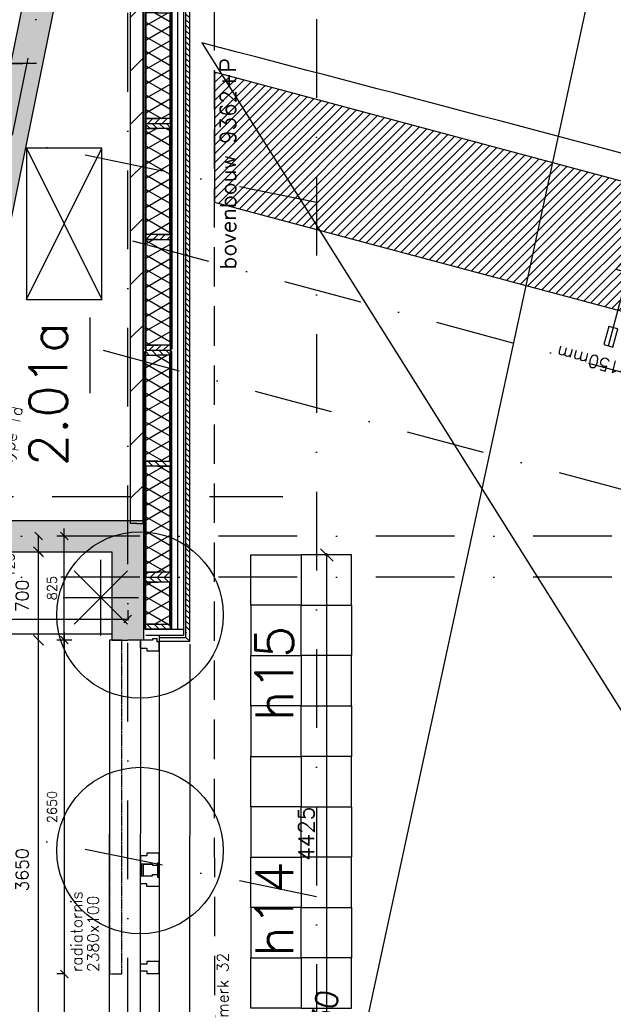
# Model space of a CAD drawing. Extents: x -33346 to 151546, y -8083 to 129543.
# Tile 63 of 68: x 40124 to 44840, y 85055 to 92871. Entities that reach past the tile are written whole.
import ezdxf

# ---------------------------------------------------------------- set-up
doc = ezdxf.new("R2010")
doc.units = 0
doc.header["$LTSCALE"] = 50
doc.header["$MEASUREMENT"] = 0
doc.header["$PDSIZE"] = -1
for name, pattern in [('DASHDOT', [25, 12.5, -6.25, 0, -6.25]), ('HIDDEN', [9.375, 6.25, -3.125]), ('HIDDEN2', [0.1875, 0.125, -0.0625]), ('XREF2$0$DASHDOT', [25, 12.5, -6.25, 0, -6.25])]:
    doc.linetypes.add(name, pattern=pattern)
doc.layers.get('0').update_dxf_attribs({"linetype": 'CONTINUOUS'})
doc.layers.get('DEFPOINTS').update_dxf_attribs({"linetype": 'CONTINUOUS'})
for name, color, linetype in [('00', 7, 'CONTINUOUS'), ('_ARCHIEFKASTEN', 1, 'CONTINUOUS'), ('_BRANDCOMPART', 6, 'DASHDOT'), ('_DETAILNUMMERS', 4, 'CONTINUOUS'), ('_DETAILNUMMERSTEKST', 4, 'CONTINUOUS'), ('A--01A1_ACEER', 1, 'CONTINUOUS'), ('A--A21--_F-23-', 9, 'CONTINUOUS'), ('A--A21--_F12--', 7, 'CONTINUOUS'), ('A--A21--_F123-', 9, 'CONTINUOUS'), ('A--A22--_F123-', 9, 'CONTINUOUS'), ('A--A25--_F-2--', 9, 'CONTINUOUS'), ('A--A42--_F-23-', 9, 'CONTINUOUS'), ('A--L02-A3-_LOGO', 3, 'CONTINUOUS'), ('A--L13A1_VLOEREN', 1, 'CONTINUOUS'), ('A--L21--', 3, 'CONTINUOUS'), ('A--L21--_F-2--', 7, 'CONTINUOUS'), ('A--L21--_F12--', 7, 'CONTINUOUS'), ('A--L21A1_BUITENWAND', 1, 'CONTINUOUS'), ('A--L21A4_BUITENWAND', 4, 'CONTINUOUS'), ('A--L22--', 7, 'CONTINUOUS'), ('A--L22--_F-2--', 7, 'CONTINUOUS'), ('A--L22A1_BINNENWAND', 1, 'CONTINUOUS'), ('A--L22A2_BINNENWAND', 2, 'CONTINUOUS'), ('A--L22AC1_BINNENWAND', 1, 'HIDDEN2'), ('A--L25--', 7, 'CONTINUOUS'), ('A--L25--_F-23-', 7, 'CONTINUOUS'), ('A--L27-A2-_DAKEN', 2, 'CONTINUOUS'), ('A--L27A1_DAKEN', 1, 'CONTINUOUS'), ('A--L27AC2_DAKEN', 2, 'HIDDEN'), ('A--L31--', 2, 'CONTINUOUS'), ('A--L31A1_BUITENKOZIJN', 1, 'CONTINUOUS'), ('A--L42--', 7, 'CONTINUOUS'), ('A--L42--_F-23-', 7, 'CONTINUOUS'), ('A--L74--', 7, 'CONTINUOUS'), ('A--L90--', 7, 'CONTINUOUS'), ('A--M$1A-_F123-', 1, 'CONTINUOUS'), ('A--T$1A-25_TEKST', 2, 'CONTINUOUS'), ('A--T$1A-_F123-_RNR', 4, 'CONTINUOUS'), ('A--T01A-25_TEKST', 2, 'CONTINUOUS'), ('A--T01A-70_TEKST', 5, 'CONTINUOUS'), ('HELLINGBANEN_TRAPPEN', 1, 'CONTINUOUS'), ('TEKST_KOZIJNMERK', 2, 'CONTINUOUS'), ('X--LR---_CP', 7, 'CONTINUOUS'), ('XREF2$0$A--L$7A-_STRAMIEN', 1, 'XREF2$0$DASHDOT'), ('XREF2$0$A--M$1A-_F123-', 1, 'CONTINUOUS')]:
    doc.layers.add(name, color=color, linetype=linetype)
doc.styles.add('ALFA-0_25', font='ROMANS')
doc.styles.add('B-01', font='SIMPLEX.SHX', dxfattribs={"width": 0.8, "height": 4.5})
doc.styles.add('HIEMSTRA', font='romans.shx')
doc.styles.add('XREF2$0$HIEMSTRA', font='romans.shx')
doc.dimstyles.get("Standard").update_dxf_attribs({"dimscale": 40, "dimtxt": 2.5, "dimasz": 2, "dimexe": 0.3, "dimexo": 0.3, "dimgap": 2, "dimtad": 1, "dimdec": 0, "dimzin": 0, "dimtxsty": 'HIEMSTRA', "dimblk1": 'OBLIQUE', "dimblk2": 'OBLIQUE', "dimsah": 1, "dimcen": -0.09, "dimdle": 0.3, "dimse1": 1, "dimclrd": 2, "dimclre": 2, "dimclrt": 3, "dimazin": 3, "dimtfac": 1, "dimtdec": 4, "dimtofl": 0, "dimtmove": 0, "dimatfit": 3, "dimtvp": 625, "dimtolj": 1, "dimtzin": 0})
doc.dimstyles.new('STANDARD$0', dxfattribs={"dimscale": 50, "dimtxt": 2.5, "dimasz": 2, "dimexe": 2, "dimexo": 0, "dimgap": 2, "dimtad": 1, "dimdec": 0, "dimzin": 0, "dimtxsty": 'ALFA-0_25', "dimblk1": 'OBLIQUE', "dimblk2": 'OBLIQUE', "dimsah": 1, "dimcen": -3, "dimdle": 2, "dimclrd": 1, "dimclre": 1, "dimclrt": 2, "dimazin": 3, "dimtfac": 0.666667, "dimtofl": 0, "dimtmove": 0, "dimatfit": 3, "dimtvp": 0.833333, "dimtolj": 1, "dimtzin": 0})
doc.dimstyles.new('XREF2$0$STANDARD', dxfattribs={"dimscale": 70, "dimtxt": 2.5, "dimasz": 2, "dimexe": 0.3, "dimexo": 0.3, "dimgap": 2, "dimtad": 1, "dimdec": 0, "dimzin": 0, "dimtxsty": 'XREF2$0$HIEMSTRA', "dimblk1": 'XREF2$0$_OBLIQUE', "dimblk2": 'XREF2$0$_OBLIQUE', "dimsah": 1, "dimcen": -0.09, "dimdle": 0.3, "dimclrd": 1, "dimclre": 1, "dimclrt": 4, "dimazin": 3, "dimtfac": 1, "dimtdec": 4, "dimtix": 1, "dimtofl": 0, "dimtmove": 0, "dimatfit": 3, "dimtvp": 625, "dimtolj": 1, "dimtzin": 0})
pattern_1 = [(150, (50, -3e-15), (-50, -86.603), []), (210, (50, -3e-15), (50, -86.603), [])]
pattern_2 = [(330, (-50, 9e-15), (50, 86.603), []), (30, (-50, 9e-15), (-50, 86.603), [])]

# ---------------------------------------------------------------- blocks, each defined once
blk = doc.blocks.new('*U816')
at = {"layer": 'A--A22--_F123-', "linetype": 'CONTINUOUS'}
h = blk.add_hatch(dxfattribs=at)
h.set_pattern_fill('ALFALINE', color=256, scale=300, style=0)
h.set_pattern_definition([(45, (-41055.05, -88871.86), (-212.132, 212.132), [])])
h.paths.add_polyline_path([(0, 0), (-50, 0), (-50, 5179.8), (0, 5229.8), (50, 5279.8), (50, 0)])
at = {"layer": 'A--L22--_F-2--', "color": 3, "linetype": 'CONTINUOUS'}
for points in [[(0, 0), (50, 0), (50, 5279.8), (50, 5279.8)], [(0, 0), (-50, 0), (-50, 5179.8), (-50, 5179.8)]]:
    blk.add_lwpolyline(points, dxfattribs=at)
blk = doc.blocks.new('_OBLIQUE')
at = {"color": 0, "linetype": 'BYBLOCK'}
blk.add_line((-0.5, -0.5), (0.5, 0.5), dxfattribs=at)
blk = doc.blocks.new('*D105')
at = {"color": 2, "linetype": 'BYBLOCK'}
for p, q in [((42563.5, 84181.9), (42563.5, 88636.9)), ((42570.9, 88621.9), (42548.5, 88621.9))]:
    blk.add_line(p, q, dxfattribs=at)
at = {"layer": 'DEFPOINTS', "color": 0, "linetype": 'BYBLOCK'}
for p in [(42563.5, 88621.9), (42585.9, 88621.9), (42585.9, 84196.9)]:
    blk.add_point(p, dxfattribs=at)
at = {"color": 2, "linetype": 'BYBLOCK', "xscale": 100, "yscale": 100, "zscale": 100}
for p, rotation in [((42563.5, 88621.9), 90), ((42563.5, 84196.9), 270)]:
    blk.add_blockref('_OBLIQUE', p, dxfattribs=dict(at, rotation=rotation))
at = {"color": 3, "linetype": 'BYBLOCK', "insert": (42401, 86409.4), "char_height": 125, "attachment_point": 5, "rotation": 90, "style": 'HIEMSTRA'}
blk.add_mtext('\\A1;4425', dxfattribs=at)
blk = doc.blocks.new('XREF2$0$_OBLIQUE')
at = {"color": 0, "linetype": 'BYBLOCK'}
blk.add_line((-0.5, -0.5), (0.5, 0.5), dxfattribs=at)
blk = doc.blocks.new('*D979')
at = {"layer": 'DEFPOINTS', "color": 0, "linetype": 'CONTINUOUS'}
for p in [(-30862.7, 61326), (-34634.8, 43899.6)]:
    blk.add_point(p, dxfattribs=at)
at = {"layer": 'XREF2$0$A--M$1A-_F123-', "color": 1, "linetype": 'CONTINUOUS'}
blk.add_line((-34639.2, 43879), (-30858.3, 61346.5), dxfattribs=at)
at = {"layer": 'XREF2$0$A--M$1A-_F123-', "color": 1, "linetype": 'CONTINUOUS', "xscale": 140, "yscale": 140, "zscale": 140, "rotation": 77.78640933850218}
blk.add_blockref('XREF2$0$_OBLIQUE', (-30862.7, 61326), dxfattribs=at)
at = {"layer": 'XREF2$0$A--M$1A-_F123-', "color": 4, "linetype": 'CONTINUOUS', "insert": (-33134.9, 52476.7), "char_height": 175, "attachment_point": 5, "rotation": 77.78641, "style": 'XREF2$0$HIEMSTRA'}
blk.add_mtext('\\A1;R17830', dxfattribs=at)
blk = doc.blocks.new('*D1069')
at = {"layer": 'DEFPOINTS', "color": 0}
for p in [(-34829.8, 58000), (-39925.3, 56200), (-20789, 56200), (-26068.6, 55839.7), (-22022.7, 54568.3)]:
    blk.add_point(p, dxfattribs=at)
at = {"layer": 'XREF2$0$A--M$1A-_F123-', "color": 1}
blk.add_arc((-28112.1, 56200), 2075.1, 345, 359.99998, dxfattribs=at)
at = {"layer": 'XREF2$0$A--M$1A-_F123-', "color": 1, "xscale": 140, "yscale": 140, "zscale": 140}
for p, rotation in [((-26037.1, 56200), 89.99998316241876), ((-26107.8, 55662.9), 254.9999999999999)]:
    blk.add_blockref('XREF2$0$_OBLIQUE', p, dxfattribs=dict(at, rotation=rotation))
at = {"layer": 'XREF2$0$A--M$1A-_F123-', "color": 4, "insert": (-26280.4, 55958.8), "char_height": 175, "attachment_point": 5, "rotation": 82.49999, "style": 'XREF2$0$HIEMSTRA'}
blk.add_mtext('\\A1;15.00°', dxfattribs=at)
blk = doc.blocks.new('*D1092')
at = {"layer": 'DEFPOINTS', "color": 0}
for p in [(-51474.3, 62909.3), (-50061.5, 62275.8), (-52870, 61599.8), (-20789, 61599.8), (-35193.3, 59592.9)]:
    blk.add_point(p, dxfattribs=at)
at = {"layer": 'XREF2$0$A--M$1A-_F123-', "color": 1}
blk.add_arc((-45045.8, 61599.8), 5061, 168.48629, 180, dxfattribs=at)
at = {"layer": 'XREF2$0$A--M$1A-_F123-', "color": 1, "xscale": 140, "yscale": 140, "zscale": 140}
for p, rotation in [((-50005, 62610), 78.48629033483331), ((-50106.8, 61599.8), 269.9999999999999)]:
    blk.add_blockref('XREF2$0$_OBLIQUE', p, dxfattribs=dict(at, rotation=rotation))
at = {"layer": 'XREF2$0$A--M$1A-_F123-', "color": 4, "insert": (-50307.6, 62130.3), "char_height": 175, "attachment_point": 5, "rotation": 84.24315, "style": 'XREF2$0$HIEMSTRA'}
blk.add_mtext('\\A1;11.51°', dxfattribs=at)
blk = doc.blocks.new('*U781')
at = {"layer": 'A--A21--_F123-', "linetype": 'CONTINUOUS'}
blk.add_hatch(color=256, dxfattribs=at).paths.add_polyline_path([(0, 0), (-122.5, 25), (666, 3895.8), (793.6, 3895.8), (921.2, 3895.8), (122.5, -25)])
at = {"layer": 'A--A21--_F12--', "color": 8}
for points in [[(0, 0), (-122.5, 25), (793.6, 3895.8), (666, 3895.8)], [(793.6, 3895.8), (921.2, 3895.8), (0, 0), (122.5, -25)]]:
    blk.add_solid(points, dxfattribs=at)
at = {"layer": 'A--L21--_F12--', "color": 3, "linetype": 'CONTINUOUS'}
for points in [[(0, 0), (-122.5, 25), (666, 3895.8), (793.6, 3895.8)], [(0, 0), (122.5, -25), (921.2, 3895.8), (793.6, 3895.8)]]:
    blk.add_lwpolyline(points, dxfattribs=at)
blk = doc.blocks.new('*U780')
at = {"layer": 'A--A21--_F123-', "linetype": 'CONTINUOUS'}
blk.add_hatch(color=256, dxfattribs=at).paths.add_polyline_path([(0, 0), (153, 125), (1691.1, 125), (1566.1, 0), (1441.1, -125), (0, -125)])
at = {"layer": 'A--A21--_F12--', "color": 8}
for points in [[(0, 0), (153, 125), (1566.1, 0), (1691.1, 125)], [(1566.1, 0), (1441.1, -125), (0, 0), (0, -125)]]:
    blk.add_solid(points, dxfattribs=at)
at = {"layer": 'A--L21--_F12--', "color": 3, "linetype": 'CONTINUOUS'}
for points in [[(153, 125), (153, 125), (1691.1, 125), (1691.1, 125)], [(0, -125), (0, -125), (1441.1, -125), (1441.1, -125)]]:
    blk.add_lwpolyline(points, dxfattribs=at)
blk = doc.blocks.new('*U778')
at = {"layer": 'A--A21--_F123-', "linetype": 'CONTINUOUS'}
blk.add_hatch(color=256, dxfattribs=at).paths.add_polyline_path([(0, 0), (125, 125), (125, -825), (0, -825), (-125, -825), (-125, -125)])
at = {"layer": 'A--A21--_F12--', "color": 8}
for points in [[(0, 0), (125, 125), (0, -825), (125, -825)], [(0, -825), (-125, -825), (0, 0), (-125, -125)]]:
    blk.add_solid(points, dxfattribs=at)
at = {"layer": 'A--L21--_F12--', "color": 3, "linetype": 'CONTINUOUS'}
for points in [[(125, 125), (125, 125), (125, -825), (0, -825)], [(-125, -125), (-125, -125), (-125, -825), (0, -825)]]:
    blk.add_lwpolyline(points, dxfattribs=at)
blk = doc.blocks.new('*D250')
at = {"color": 2, "linetype": 'BYBLOCK'}
for p, q in [((40746.9, 87946.9), (40745.2, 87946.9)), ((40757.2, 84284.9), (40757.2, 87958.9))]:
    blk.add_line(p, q, dxfattribs=at)
at = {"layer": 'DEFPOINTS', "color": 0, "linetype": 'BYBLOCK'}
for p in [(40757.2, 87946.9), (40758.9, 87946.9), (40758.9, 84296.9)]:
    blk.add_point(p, dxfattribs=at)
at = {"color": 2, "linetype": 'BYBLOCK', "xscale": 80, "yscale": 80, "zscale": 80}
for p, rotation in [((40757.2, 87946.9), 90), ((40757.2, 84296.9), 270)]:
    blk.add_blockref('_OBLIQUE', p, dxfattribs=dict(at, rotation=rotation))
at = {"color": 3, "linetype": 'BYBLOCK', "insert": (40627.2, 86121.9), "char_height": 100, "attachment_point": 5, "rotation": 90, "style": 'HIEMSTRA'}
blk.add_mtext('\\A1;3650', dxfattribs=at)
blk = doc.blocks.new('*D252')
at = {"color": 2, "linetype": 'BYBLOCK'}
blk.add_line((40757.2, 87934.9), (40757.2, 88658.9), dxfattribs=at)
at = {"layer": 'DEFPOINTS', "color": 0, "linetype": 'BYBLOCK'}
for p in [(40757.2, 88646.9), (40757.2, 88646.9), (40757.2, 87946.9)]:
    blk.add_point(p, dxfattribs=at)
at = {"color": 2, "linetype": 'BYBLOCK', "xscale": 80, "yscale": 80, "zscale": 80}
for p, rotation in [((40757.2, 88646.9), 90), ((40757.2, 87946.9), 270)]:
    blk.add_blockref('_OBLIQUE', p, dxfattribs=dict(at, rotation=rotation))
at = {"color": 3, "linetype": 'BYBLOCK', "insert": (40627.2, 88296.9), "char_height": 100, "attachment_point": 5, "rotation": 90, "style": 'HIEMSTRA'}
blk.add_mtext('\\A1;700', dxfattribs=at)
blk = doc.blocks.new('NH40_196')
at = {"layer": 'A--A25--_F-2--'}
h = blk.add_hatch(dxfattribs=at)
h.set_pattern_fill('ALFALINE', color=256, scale=40, style=0, pattern_type=2)
h.set_pattern_definition([(45, (-6, 0), (-28.284, 28.284), [])])
h.paths.add_polyline_path([(0, 0), (0, 196), (40, 196), (40, 0)])
at = {"layer": 'A--L25--_F-23-', "color": 2, "linetype": 'CONTINUOUS'}
blk.add_lwpolyline([(0, 0), (0, 196), (40, 196), (40, 0)], close=True, dxfattribs=at)
at = {"layer": 'X--LR---_CP'}
for p in [(0, 0), (0, 0), (40, 0)]:
    blk.add_point(p, dxfattribs=at)
blk = doc.blocks.new('*U641')
at = {"layer": 'A--A42--_F-23-', "linetype": 'CONTINUOUS'}
h = blk.add_hatch(dxfattribs=at)
h.set_pattern_fill('ALFALINE', color=256, scale=40, style=0)
h.set_pattern_definition([(45, (-41328.183, -95683.46), (-28.284271, 28.284271), [])])
h.paths.add_polyline_path([(0, 0), (5, 0), (4.9, -5426.7), (-0.1, -5426.7), (-5.1, -5426.7), (-5, 0)])
at = {"layer": 'A--L42--_F-23-', "color": 2, "linetype": 'CONTINUOUS'}
for points in [[(0, 0), (-5, 0), (-5.1, -5426.7), (-0.1, -5426.7)], [(0, 0), (5, 0), (4.9, -5426.7), (-0.1, -5426.7)]]:
    blk.add_lwpolyline(points, dxfattribs=at)
blk = doc.blocks.new('*U640')
at = {"layer": 'A--A42--_F-23-', "linetype": 'CONTINUOUS'}
h = blk.add_hatch(dxfattribs=at)
h.set_pattern_fill('ALFALINE', color=256, scale=40, style=0)
h.set_pattern_definition([(45, (-41122.183, -95683.46), (-28.284271, 28.284271), [])])
h.paths.add_polyline_path([(0, 0), (5, 0), (4.9, -5426.6), (-0.1, -5426.6), (-5.1, -5426.6), (-5, 0)])
at = {"layer": 'A--L42--_F-23-', "color": 2, "linetype": 'CONTINUOUS'}
for points in [[(0, 0), (-5, 0), (-5.1, -5426.6), (-0.1, -5426.6)], [(0, 0), (5, 0), (4.9, -5426.6), (-0.1, -5426.6)]]:
    blk.add_lwpolyline(points, dxfattribs=at)
blk = doc.blocks.new('*U639')
at = {"layer": 'A--A21--_F-23-', "linetype": 'CONTINUOUS'}
h = blk.add_hatch(dxfattribs=at)
h.set_pattern_fill('ALFAISO', color=256, scale=100, angle=90, style=0)
h.set_pattern_definition(pattern_1)
h.paths.add_polyline_path([(0, 0), (-95, 0), (-95, 840), (0, 840), (95, 840), (95, 0)])
at = {"layer": 'A--L21--_F-2--', "color": 2, "linetype": 'CONTINUOUS'}
for points in [[(0, 0), (-95, 0), (-95, 840), (0, 840)], [(0, 0), (95, 0), (95, 840), (0, 840)]]:
    blk.add_lwpolyline(points, dxfattribs=at)
blk = doc.blocks.new('*U638')
at = {"layer": 'A--A21--_F-23-', "linetype": 'CONTINUOUS'}
h = blk.add_hatch(dxfattribs=at)
h.set_pattern_fill('ALFAISO', color=256, scale=100, angle=270, style=0)
h.set_pattern_definition(pattern_2)
h.paths.add_polyline_path([(0, 0), (95, 0), (95, -840), (0, -840), (-95, -840), (-95, 0)])
at = {"layer": 'A--L21--_F-2--', "color": 2, "linetype": 'CONTINUOUS'}
for points in [[(0, 0), (-95, 0), (-95, -840), (0, -840)], [(0, 0), (95, 0), (95, -840), (0, -840)]]:
    blk.add_lwpolyline(points, dxfattribs=at)
blk = doc.blocks.new('*U637')
at = {"layer": 'A--A21--_F-23-', "linetype": 'CONTINUOUS'}
h = blk.add_hatch(dxfattribs=at)
h.set_pattern_fill('ALFAISO', color=256, scale=100, angle=270, style=0)
h.set_pattern_definition(pattern_2)
h.paths.add_polyline_path([(0, 0), (95, 0), (95, -840), (0, -840), (-95, -840), (-95, 0)])
at = {"layer": 'A--L21--_F-2--', "color": 2, "linetype": 'CONTINUOUS'}
for points in [[(0, 0), (-95, 0), (-95, -840), (0, -840)], [(0, 0), (95, 0), (95, -840), (0, -840)]]:
    blk.add_lwpolyline(points, dxfattribs=at)
blk = doc.blocks.new('*U631')
at = {"layer": 'A--A21--_F-23-', "linetype": 'CONTINUOUS'}
h = blk.add_hatch(dxfattribs=at)
h.set_pattern_fill('ALFAISO', color=256, scale=100, angle=270, style=0)
h.set_pattern_definition(pattern_2)
h.paths.add_polyline_path([(0, 0), (95, 0), (95, -840), (0, -840), (-95, -840), (-95, 0)])
at = {"layer": 'A--L21--_F-2--', "color": 2, "linetype": 'CONTINUOUS'}
for points in [[(0, 0), (-95, 0), (-95, -840), (0, -840)], [(0, 0), (95, 0), (95, -840), (0, -840)]]:
    blk.add_lwpolyline(points, dxfattribs=at)
blk = doc.blocks.new('*U630')
at = {"layer": 'A--A21--_F-23-', "linetype": 'CONTINUOUS'}
h = blk.add_hatch(dxfattribs=at)
h.set_pattern_fill('ALFAISO', color=256, scale=100, angle=90, style=0)
h.set_pattern_definition(pattern_1)
h.paths.add_polyline_path([(0, 0), (-95, 0), (-95, 840), (0, 840), (95, 840), (95, 0)])
at = {"layer": 'A--L21--_F-2--', "color": 2, "linetype": 'CONTINUOUS'}
for points in [[(0, 0), (-95, 0), (-95, 840), (0, 840)], [(0, 0), (95, 0), (95, 840), (0, 840)]]:
    blk.add_lwpolyline(points, dxfattribs=at)
blk = doc.blocks.new('*U629')
at = {"layer": 'A--A42--_F-23-', "linetype": 'CONTINUOUS'}
h = blk.add_hatch(dxfattribs=at)
h.set_pattern_fill('ALFALINE', color=256, scale=40, style=0)
h.set_pattern_definition([(45, (-41328.13, -88032.86), (-28.284271, 28.284271), [])])
h.paths.add_polyline_path([(0, 0), (-5, 0), (-5, 2204.1), (0, 2204.1), (5, 2204.1), (5, 0)])
at = {"layer": 'A--L42--_F-23-', "color": 2, "linetype": 'CONTINUOUS'}
for points in [[(0, 0), (-5, 0), (-5, 2204.1), (0, 2204.1)], [(0, 0), (5, 0), (5, 2204.1), (0, 2204.1)]]:
    blk.add_lwpolyline(points, dxfattribs=at)
blk = doc.blocks.new('*U628')
at = {"layer": 'A--A42--_F-23-', "linetype": 'CONTINUOUS'}
h = blk.add_hatch(dxfattribs=at)
h.set_pattern_fill('ALFALINE', color=256, scale=40, style=0)
h.set_pattern_definition([(45, (-41122.13, -88032.86), (-28.284271, 28.284271), [])])
h.paths.add_polyline_path([(0, 0), (-5, 0), (-5, 2204), (0, 2204), (5, 2204), (5, 0)])
at = {"layer": 'A--L42--_F-23-', "color": 2, "linetype": 'CONTINUOUS'}
for points in [[(0, 0), (-5, 0), (-5, 2204), (0, 2204)], [(0, 0), (5, 0), (5, 2204), (0, 2204)]]:
    blk.add_lwpolyline(points, dxfattribs=at)
blk = doc.blocks.new('*U627')
at = {"layer": 'A--A21--_F-23-', "linetype": 'CONTINUOUS'}
h = blk.add_hatch(dxfattribs=at)
h.set_pattern_fill('ALFAISO', color=256, scale=100, angle=90, style=0)
h.set_pattern_definition(pattern_1)
h.paths.add_polyline_path([(0, 0), (-95, 0), (-95, 334), (0, 334), (95, 334), (95, 0)])
at = {"layer": 'A--L21--_F-2--', "color": 2, "linetype": 'CONTINUOUS'}
for points in [[(0, 0), (-95, 0), (-95, 334), (0, 334)], [(0, 0), (95, 0), (95, 334), (0, 334)]]:
    blk.add_lwpolyline(points, dxfattribs=at)
blk = doc.blocks.new('*D385')
at = {"layer": 'A--M$1A-_F123-', "color": 2, "linetype": 'CONTINUOUS'}
for p, q in [((40982.2, 88183.3), (40982.2, 88104.2)), ((38140.4, 88113.2), (40991.2, 88113.2))]:
    blk.add_line(p, q, dxfattribs=at)
at = {"layer": 'DEFPOINTS', "color": 0, "linetype": 'CONTINUOUS'}
for p in [(38149.4, 88192.3), (40982.2, 88192.3), (40982.2, 88113.2)]:
    blk.add_point(p, dxfattribs=at)
at = {"layer": 'A--M$1A-_F123-', "color": 2, "linetype": 'CONTINUOUS', "xscale": 60, "yscale": 60, "zscale": 60, "rotation": 180}
blk.add_blockref('_OBLIQUE', (38149.4, 88113.2), dxfattribs=at)
at = {"layer": 'A--M$1A-_F123-', "color": 2, "linetype": 'CONTINUOUS', "xscale": 60, "yscale": 60, "zscale": 60}
blk.add_blockref('_OBLIQUE', (40982.2, 88113.2), dxfattribs=at)
at = {"layer": 'A--M$1A-_F123-', "color": 3, "linetype": 'CONTINUOUS', "insert": (39565.8, 88210.7), "char_height": 75, "attachment_point": 5, "style": 'HIEMSTRA'}
blk.add_mtext('\\A1;2833', dxfattribs=at)
blk = doc.blocks.new('*D387')
at = {"color": 1, "linetype": 'BYBLOCK'}
for p, q in [((40478.2, 87886.7), (40478.2, 88831.9)), ((40538.6, 88771.9), (40418.2, 88771.9)), ((40538.6, 87946.7), (40418.2, 87946.7))]:
    blk.add_line(p, q, dxfattribs=at)
at = {"layer": 'DEFPOINTS', "color": 0, "linetype": 'BYBLOCK'}
for p in [(40478.2, 88771.9), (40538.6, 88771.9), (40538.6, 87946.7)]:
    blk.add_point(p, dxfattribs=at)
at = {"color": 1, "linetype": 'BYBLOCK', "xscale": 60, "yscale": 60, "zscale": 60}
for p, rotation in [((40478.2, 88771.9), 90), ((40478.2, 87946.7), 270)]:
    blk.add_blockref('_OBLIQUE', p, dxfattribs=dict(at, rotation=rotation))
at = {"color": 2, "linetype": 'BYBLOCK', "insert": (40380.7, 88359.3), "char_height": 75, "attachment_point": 5, "rotation": 90, "style": 'ALFA-0_25'}
blk.add_mtext('\\A1;825', dxfattribs=at)
blk = doc.blocks.new('*D388')
at = {"color": 1, "linetype": 'BYBLOCK'}
for p, q in [((40478.2, 88006.7), (40478.2, 85236.7)), ((40478.2, 87946.7), (40418.2, 87946.7)), ((40478.2, 85296.7), (40418.2, 85296.7))]:
    blk.add_line(p, q, dxfattribs=at)
at = {"layer": 'DEFPOINTS', "color": 0, "linetype": 'BYBLOCK'}
for p in [(40478.2, 87946.7), (40478.2, 85296.7), (40478.2, 85296.7)]:
    blk.add_point(p, dxfattribs=at)
at = {"color": 1, "linetype": 'BYBLOCK', "xscale": 60, "yscale": 60, "zscale": 60}
for p, rotation in [((40478.2, 87946.7), 90), ((40478.2, 85296.7), 270)]:
    blk.add_blockref('_OBLIQUE', p, dxfattribs=dict(at, rotation=rotation))
at = {"color": 2, "linetype": 'BYBLOCK', "insert": (40380.7, 86621.7), "char_height": 75, "attachment_point": 5, "rotation": 90, "style": 'ALFA-0_25'}
blk.add_mtext('\\A1;2650', dxfattribs=at)
blk = doc.blocks.new('*D389')
at = {"color": 1, "linetype": 'BYBLOCK'}
for p, q in [((40478.2, 85356.7), (40478.2, 82986.9)), ((40478.2, 85296.7), (40418.2, 85296.7)), ((40478.2, 83046.9), (40538.2, 83046.9))]:
    blk.add_line(p, q, dxfattribs=at)
at = {"layer": 'DEFPOINTS', "color": 0, "linetype": 'BYBLOCK'}
for p in [(40478.2, 85296.7), (40478.2, 83046.9), (40478.2, 83046.9)]:
    blk.add_point(p, dxfattribs=at)
at = {"color": 1, "linetype": 'BYBLOCK', "xscale": 60, "yscale": 60, "zscale": 60}
for p, rotation in [((40478.2, 85296.7), 90), ((40478.2, 83046.9), 270)]:
    blk.add_blockref('_OBLIQUE', p, dxfattribs=dict(at, rotation=rotation))
at = {"color": 2, "linetype": 'BYBLOCK', "insert": (40380.6, 84418.2), "char_height": 75, "attachment_point": 5, "rotation": 90, "style": 'ALFA-0_25'}
blk.add_mtext('\\A1;2250', dxfattribs=at)
blk = doc.blocks.new('*D390')
at = {"layer": 'A--M$1A-_F123-', "color": 2, "linetype": 'CONTINUOUS'}
blk.add_line((40274.1, 88637.9), (40274.1, 88780.9), dxfattribs=at)
at = {"layer": 'DEFPOINTS', "color": 0, "linetype": 'CONTINUOUS'}
for p in [(40274.1, 88771.9), (40274.1, 88771.9), (40274.1, 88646.9)]:
    blk.add_point(p, dxfattribs=at)
at = {"layer": 'A--M$1A-_F123-', "color": 2, "linetype": 'CONTINUOUS', "xscale": 60, "yscale": 60, "zscale": 60}
for p, rotation in [((40274.1, 88771.9), 90), ((40274.1, 88646.9), 270)]:
    blk.add_blockref('_OBLIQUE', p, dxfattribs=dict(at, rotation=rotation))
at = {"layer": 'A--M$1A-_F123-', "color": 3, "linetype": 'CONTINUOUS', "insert": (40045, 88539.4), "char_height": 75, "attachment_point": 5, "rotation": 90, "style": 'HIEMSTRA'}
blk.add_mtext('\\A1;125', dxfattribs=at)
blk = doc.blocks.new('FIJN_SCHUURWERK')
at = {"layer": '00', "color": 4}
for p, q in [((-0.000025, 300), (-0.000025, -300)), ((-212.132075, 212.132), (212.132025, -212.132)), ((-212.131875, -212.132), (212.132025, 212.13215)), ((-299.999975, 0), (299.999975, 0))]:
    blk.add_line(p, q, dxfattribs=at)
blk = doc.blocks.new('SPUWER01')
at = {"layer": 'A--L27-A2-_DAKEN'}
blk.add_line((-74.6, 0), (727.5, 0), dxfattribs=at)
for points in [[(727.5, 0), (727.5, 0), (527.5, 100), (527.5, -100)], [(-74.6, 37.5), (-74.6, -37.5), (75.4, -37.5), (75.4, 37.5)]]:
    blk.add_lwpolyline(points, close=True, dxfattribs=at)
at = {"layer": 'A--T$1A-25_TEKST', "style": 'B-01'}
blk.add_text('sp 95x150mm', height=100, rotation=90.01748, dxfattribs=at).set_placement((-174.2, -600.8))
blk = doc.blocks.new('XREF2')
at = {"layer": 'XREF2$0$A--L$7A-_STRAMIEN'}
for p, q in [((-34180.516, 66443.644), (-38993.943, 42813.838)), ((-34634.944, 23800), (-34634.801, 63702.184)), ((-33134.929, 63128.251), (-33134.939, 23800)), ((-33134.93, 59173.573), (-51474.264, 62909.322)), ((-34596.875, 58869.335), (-21789.762, 55437.68)), ((-34829.812, 58000.002), (-22022.7, 54568.347)), ((-33134.932, 53662.677), (-52552.117, 57617.987)), ((-20789.004, 56524.999), (-39925.329, 56525.003)), ((-20789.004, 56199.999), (-39925.329, 56200.005))]:
    blk.add_line(p, q, dxfattribs=at)
blk.add_arc((-34634.779, 43899.561), 17830, 41.3470109, 90.0000931, dxfattribs=at)
at = {"layer": 'XREF2$0$A--M$1A-_F123-'}
for base, line1, line2, picture, middle in [((-50061.471, 62275.822), ((-35193.327, 59592.871), (-51474.264, 62909.322)), ((-52869.992, 61599.831), (-20789.004, 61599.831)), '*D1092', (-50307.647, 62130.309)), ((-26068.592, 55839.672), ((-34829.812, 58000.002), (-22022.7, 54568.347)), ((-20789.004, 56199.999), (-39925.329, 56200.005)), '*D1069', (-26280.373, 55958.847))]:
    dim = blk.add_angular_dim_2l(base=base, line1=line1, line2=line2, dimstyle='XREF2$0$STANDARD', override={"dimdec": 2, "dimadec": 2}, dxfattribs=at)
    dim.commit()
    dim.dimension.update_dxf_attribs({"geometry": picture, "text_midpoint": middle})
at = {"layer": 'XREF2$0$A--M$1A-_F123-', "linetype": 'CONTINUOUS'}
dim = blk.add_radius_dim(center=(-34634.78, 43899.561), mpoint=(-30862.725, 61325.992), dimstyle='XREF2$0$STANDARD', dxfattribs=at)
dim.commit()
dim.dimension.update_dxf_attribs({"geometry": '*D979', "text_midpoint": (-33134.932, 52476.749), "dimtype": 132})

msp = doc.modelspace()

# ---------------------------------------------------------------- hatches: boundary and pattern name
at = {"layer": 'A--01A1_ACEER', "linetype": 'CONTINUOUS'}
h = msp.add_hatch(dxfattribs=at)
h.set_pattern_fill('ANSI31', color=256, scale=250, angle=90, style=0)
h.set_pattern_definition([(135, (36452.452, 57160.74), (-22.097087, -22.097087), [])])
h.paths.add_polyline_path([(41445.1, 88005.9), (41445.1, 95795.4), (41475.1, 95795.4), (41475.1, 88005.9)])
at = {"layer": 'A--L02-A3-_LOGO'}
h = msp.add_hatch(dxfattribs=at)
h.set_pattern_fill('ALFALINE', color=1, scale=50, style=0)
h.set_pattern_definition([(45, (0, 0), (-35.35534, 35.35534), [])])
h.paths.add_polyline_path([(41672.8, 92453.4), (41671.1, 91422.1), (49280.1, 89388.2), (49280.1, 45782.7), (50280.1, 45782.7), (50280.1, 90149.5)])

# ---------------------------------------------------------------- linework, layer by layer
at = {"layer": '_ARCHIEFKASTEN'}
msp.add_lwpolyline([(52433.7, 89773.4, 0.165891), (41273.7, 93958.2, 0.067389)], format="xyb", dxfattribs=at)
at = {"layer": '_BRANDCOMPART'}
msp.add_line((39131.5, 89086.5), (42215, 89086.5), dxfattribs=at)
at = {"layer": '_DETAILNUMMERS'}
for centre in [(41080.1, 88145.6), (41080.1, 86275.8)]:
    msp.add_circle(centre, 660.8, dxfattribs=at)
at = {"layer": 'A--01A1_ACEER'}
msp.add_line((41178.5, 86167.8), (41107.5, 86167.9), dxfattribs=at)
at = {"layer": 'A--L13A1_VLOEREN'}
for p, q in [((41107.1, 88871.9), (41107.1, 94816)), ((40177.6, 90650.2), (40777.6, 91850.2)), ((40177.6, 91850.2), (40777.6, 90650.2))]:
    msp.add_line(p, q, dxfattribs=at)
msp.add_lwpolyline([(40177.6, 90650.2), (40777.6, 90650.2), (40777.6, 91850.2), (40177.6, 91850.2)], close=True, dxfattribs=at)
at = {"layer": 'A--L21--'}
for p, q in [((41475.1, 87936.9, 0), (41475.1, 95825.4, -0.4)), ((41445.1, 87966.9, 0), (41445.1, 95795.4, -0.4)), ((41233.1, 87966.9), (41445.1, 87966.9)), ((41233.1, 87936.9), (41475.1, 87936.9)), ((41445.1, 87966.9, 0), (41475.1, 87936.9))]:
    msp.add_line(p, q, dxfattribs=at)
at = {"layer": 'A--L21A1_BUITENWAND'}
msp.add_line((40680.5, 90507.7), (40680.5, 89905.4), dxfattribs=at)
at = {"layer": 'A--L21A4_BUITENWAND', "linetype": 'CONTINUOUS', "ltscale": 5}
msp.add_arc((-101771.8, -459727), 570708.6, 74.528676, 75.453346, dxfattribs=at)
at = {"layer": 'A--L22A1_BINNENWAND'}
for points in [[(41961, 88223.5), (41961, 88623.5), (42361, 88623.5), (42361, 88223.5)], [(42761, 88223.5), (42761, 88623.5), (42361, 88623.5), (42361, 88223.5)], [(41961, 88223.5), (41961, 87823.5), (42361, 87823.5), (42361, 88223.5)], [(42761, 88223.5), (42761, 87823.5), (42361, 87823.5), (42361, 88223.5)], [(41961, 87423.5), (41961, 87823.5), (42361, 87823.5), (42361, 87423.5)], [(42761, 87423.5), (42761, 87823.5), (42361, 87823.5), (42361, 87423.5)], [(41961, 87423.5), (41961, 87023.5), (42361, 87023.5), (42361, 87423.5)], [(42761, 87423.5), (42761, 87023.5), (42361, 87023.5), (42361, 87423.5)], [(41961, 86623.5), (41961, 87023.5), (42361, 87023.5), (42361, 86623.5)], [(42761, 86623.5), (42761, 87023.5), (42361, 87023.5), (42361, 86623.5)], [(41961, 86623.5), (41961, 86223.5), (42361, 86223.5), (42361, 86623.5)], [(42761, 86623.5), (42761, 86223.5), (42361, 86223.5), (42361, 86623.5)], [(41961, 85823.5), (41961, 86223.5), (42361, 86223.5), (42361, 85823.5)], [(42761, 85823.5), (42761, 86223.5), (42361, 86223.5), (42361, 85823.5)], [(41961, 85823.5), (41961, 85423.5), (42361, 85423.5), (42361, 85823.5)], [(42761, 85823.5), (42761, 85423.5), (42361, 85423.5), (42361, 85823.5)], [(41961, 85023.5), (41961, 85423.5), (42361, 85423.5), (42361, 85023.5)], [(42761, 85023.5), (42761, 85423.5), (42361, 85423.5), (42361, 85023.5)]]:
    msp.add_lwpolyline(points, close=True, dxfattribs=at)
at = {"layer": 'A--L22A2_BINNENWAND', "color": 2, "linetype": 'CONTINUOUS'}
for p, q in [((41425.8, 95775.4), (41425.1, 87986.9)), ((41379.1, 88032.9), (41379.1, 95729.4)), ((41127.1, 88032.9), (41425.1, 88032.9)), ((41127.1, 87986.9), (41425.1, 87986.9))]:
    msp.add_line(p, q, dxfattribs=at)
at = {"layer": 'A--L22A2_BINNENWAND'}
for p, q in [((40837.3, 87946.9), (40835.9, 84296.9)), ((41475.2, 87913.6, 0), (41474, 84327, 0))]:
    msp.add_line(p, q, dxfattribs=at)
at = {"layer": 'A--L22AC1_BINNENWAND'}
msp.add_lwpolyline([(40836.3, 85296.7), (40936.3, 85296.7), (40936.3, 87946.7), (40836.3, 87946.7)], close=True, dxfattribs=at)
at = {"layer": 'A--L27A1_DAKEN'}
msp.add_line((41572.1, 92686.7), (45468.1, 86484.2), dxfattribs=at)
msp.add_lwpolyline([(41672.8, 92453.4), (41671.1, 91422.1), (49280.1, 89388.2), (49280.1, 45782.7), (50280.1, 45782.7), (50280.1, 90149.5)], close=True, dxfattribs=at)
at = {"layer": 'A--L27AC2_DAKEN'}
msp.add_lwpolyline([(38789.1, 73408), (41675.6, 73408.6), (41671.1, 94581), (31601.9, 96632.1), (24414.6, 61334.3), (24633.1, 61289.8)], dxfattribs=at)
at = {"layer": 'A--L31--', "color": 2, "linetype": 'CONTINUOUS'}
for p, q in [((41092.5, 86167.9), (41092.5, 86075.8)), ((41107.5, 86167.9), (41092.5, 86167.9)), ((41107.5, 86075.8), (41107.5, 86167.9)), ((41217.5, 86168.8), (41217.5, 86074.8)), ((41229.5, 86168.8), (41217.5, 86168.8)), ((41229.5, 86074.8), (41229.5, 86168.8)), ((41092.5, 86075.8), (41107.5, 86075.8)), ((41217.5, 86074.8), (41229.5, 86074.8))]:
    msp.add_line(p, q, dxfattribs=at)
for points in [[(41082.1, 87946.9), (41082.1, 87881.9), (41133.1, 87881.9), (41133.1, 87860.9), (41232.1, 87860.9), (41232.1, 87933.9), (41217.1, 87933.9), (41217.1, 87955.9), (41178.1, 87955.9), (41178.1, 87946.9)], [(41232.5, 86253.8), (41133.5, 86253.9), (41133.5, 86232.9), (41082.5, 86232.9), (41082.5, 86167.9), (41178.5, 86167.8), (41178.5, 86158.9), (41217.5, 86158.9), (41217.5, 86178.8), (41232.5, 86178.8)], [(41232.5, 85989.8), (41133.5, 85989.9), (41133.5, 86010.9), (41082.5, 86010.9), (41082.5, 86075.8), (41178.5, 86075.8), (41178.5, 86084.8), (41217.5, 86084.8), (41217.5, 86064.8), (41232.5, 86064.8)], [(41082.1, 85374.3), (41082.1, 85321.3), (41133.1, 85321.3), (41133.1, 85300.3), (41232.1, 85300.4), (41232.1, 85373.4), (41232.1, 85395.4), (41217.1, 85395.4), (41133.1, 85395.3), (41133.1, 85374.3)]]:
    msp.add_lwpolyline(points, close=True, dxfattribs=at)
at = {"layer": 'A--L31A1_BUITENKOZIJN'}
for p, q in [((41083.1, 87946.9), (41082.1, 84361.8)), ((41233.1, 87986.9), (41232.1, 84382.8))]:
    msp.add_line(p, q, dxfattribs=at)
at = {"layer": 'A--L74--'}
msp.add_line((38349.9, 87996.9), (40857.1, 87996.9), dxfattribs=at)
at = {"layer": 'HELLINGBANEN_TRAPPEN'}
msp.add_line((40256.4, 92522.3), (39848.2, 92522.3), dxfattribs=at)
at = {"layer": 'X--LR---_CP', "linetype": 'CONTINUOUS'}
msp.add_point((41082.1, 87946.9), dxfattribs=at)

# ---------------------------------------------------------------- block references
at = {"layer": 'A--L21--', "linetype": 'CONTINUOUS'}
for name, p in [('*U781', (39728.3, 90304.9)), ('*U638', (41222.1, 92926.9)), ('*U639', (41222.1, 91166.9)), ('*U637', (41222.1, 91126.9)), ('*U630', (41222.1, 89366.9)), ('*U631', (41222.1, 89326.9)), ('*U780', (39416, 88771.9)), ('*U778', (40982.1, 88771.9)), ('*U627', (41222.1, 88072.9))]:
    msp.add_blockref(name, p, dxfattribs=at)
at = {"layer": 'A--L22--'}
msp.add_blockref('*U816', (41055, 88871.9), dxfattribs=at)
at = {"layer": 'A--L22AC1_BINNENWAND', "rotation": 74.9999999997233}
msp.add_blockref('SPUWER01', (44819.4, 90354.4), dxfattribs=at)
at = {"layer": 'A--L25--', "xscale": -1, "rotation": 270}
for p in [(41127.1, 92046.9), (41127.1, 91126.9), (41127.1, 90246.9), (41127.1, 88446.9)]:
    msp.add_blockref('NH40_196', p, dxfattribs=at)
at = {"layer": 'A--L25--'}
for p, rotation in [((41127.1, 92046.9), 270), ((41127.1, 90246.9), 269.9925806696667), ((41127.1, 89366.9), 270), ((41127.1, 88446.9), 270), ((41127.1, 88072.9), 270)]:
    msp.add_blockref('NH40_196', p, dxfattribs=dict(at, rotation=rotation))
at = {"layer": 'A--L42--'}
for name, p in [('*U640', (41122.2, 95683.5)), ('*U641', (41328.2, 95683.5)), ('*U628', (41122.1, 88032.9)), ('*U629', (41328.1, 88032.9))]:
    msp.add_blockref(name, p, dxfattribs=at)
at = {"layer": 'A--L90--', "rotation": 90}
for p in [(39848.2, 92522.3), (40768.7, 88284.1)]:
    msp.add_blockref('FIJN_SCHUURWERK', p, dxfattribs=at)
at = {"layer": 'A--T01A-70_TEKST', "color": 4}
msp.add_blockref('XREF2', (75617.3, 32246.9), dxfattribs=at)

# ---------------------------------------------------------------- texts
at = {"layer": '_DETAILNUMMERSTEKST', "style": 'ALFA-0_25'}
for s, p in [('h15', (42296.6, 87302.1)), ('h14', (42296.6, 85432.2))]:
    msp.add_text(s, height=300, rotation=90, dxfattribs=at).set_placement(p)
at = {"layer": 'A--T$1A-_F123-_RNR', "style": 'ALFA-0_25'}
msp.add_text('2.01a', height=300, rotation=90, dxfattribs=at).set_placement((40500.8, 89326.3))
at = {"layer": 'A--T01A-25_TEKST', "style": 'HIEMSTRA'}
msp.add_text('bovenbouw 9362+P', height=125, rotation=90, dxfattribs=at).set_placement((41842.2, 90888.2, -1))
at = {"layer": 'TEKST_KOZIJNMERK', "style": 'B-01'}
for s, rotation, p in [('type 1d', 78.486, (40057.5, 89337.9)), ('radiatornis', 90, (40621.4, 85312)), ('2380x100', 90, (40751.9, 85312)), ('merk 32', 90, (41783, 84947.9))]:
    msp.add_text(s, height=90, rotation=rotation, dxfattribs=at).set_placement(p)

# ---------------------------------------------------------------- dimensions: what is measured, and where the dimension line sits
at = {"layer": 'A--M$1A-_F123-', "linetype": 'CONTINUOUS'}
for base, p1, p2, dimstyle, override, picture, middle in [((40274.1, 88771.9), (40274.1, 88646.9), (40274.1, 88771.9), 'STANDARD', {"dimscale": 30}, '*D390', (40045, 88539.4)), ((40478.2, 83046.9), (40478.2, 85296.7), (40478.2, 83046.9), 'STANDARD$0', {"dimscale": 30, "dimclrd": 1, "dimclre": 1, "dimclrt": 2}, '*D389', (40380.6, 84418.2))]:
    dim = msp.add_linear_dim(base=base, p1=p1, p2=p2, angle=90, dimstyle=dimstyle, override=override, dxfattribs=at)
    dim.commit()
    dim.dimension.update_dxf_attribs({"geometry": picture, "text_midpoint": middle, "dimtype": 160})
for base, p1, p2, picture, middle in [((40478.2, 88771.9), (40538.6, 87946.7), (40538.6, 88771.9), '*D387', (40380.7, 88359.3)), ((40478.2, 85296.7), (40478.2, 87946.7), (40478.2, 85296.7), '*D388', (40380.7, 86621.7))]:
    dim = msp.add_linear_dim(base=base, p1=p1, p2=p2, angle=90, dimstyle='STANDARD$0', override={"dimscale": 30, "dimclrd": 1, "dimclre": 1, "dimclrt": 2}, dxfattribs=at)
    dim.commit()
    dim.dimension.update_dxf_attribs({"geometry": picture, "text_midpoint": middle})
for base, p1, p2, picture, middle in [((40274.1, 88646.9), (40274.1, 87946.9), (40274.1, 88646.9), '*D252', (40144.1, 88296.9)), ((40274.1, 87946.9), (40275.9, 84296.9), (40275.9, 87946.9), '*D250', (40144.1, 86121.9))]:
    dim = msp.add_linear_dim(base=base, p1=p1, p2=p2, angle=90, dimstyle='STANDARD', dxfattribs=at)
    dim.commit()
    dim.dimension.update_dxf_attribs({"geometry": picture, "text_midpoint": middle, "insert": (-483.1, 0)})
at = {"layer": 'A--M$1A-_F123-'}
dim = msp.add_linear_dim(base=(42563.5, 88621.9), p1=(42585.9, 84196.9), p2=(42585.9, 88621.9), angle=90, dimstyle='STANDARD', override={"dimscale": 50, "dimtxsty": 'HIEMSTRA'}, dxfattribs=at)
dim.commit()
dim.dimension.update_dxf_attribs({"geometry": '*D105', "text_midpoint": (42401, 86409.4)})
at = {"layer": 'A--M$1A-_F123-', "linetype": 'CONTINUOUS'}
dim = msp.add_linear_dim(base=(40982.2, 88113.2), p1=(38149.4, 88192.3), p2=(40982.2, 88192.3), dimstyle='STANDARD', override={"dimscale": 30}, dxfattribs=at)
dim.commit()
dim.dimension.update_dxf_attribs({"geometry": '*D385', "text_midpoint": (39565.8, 88210.7)})

doc.saveas('drawing.dxf')
